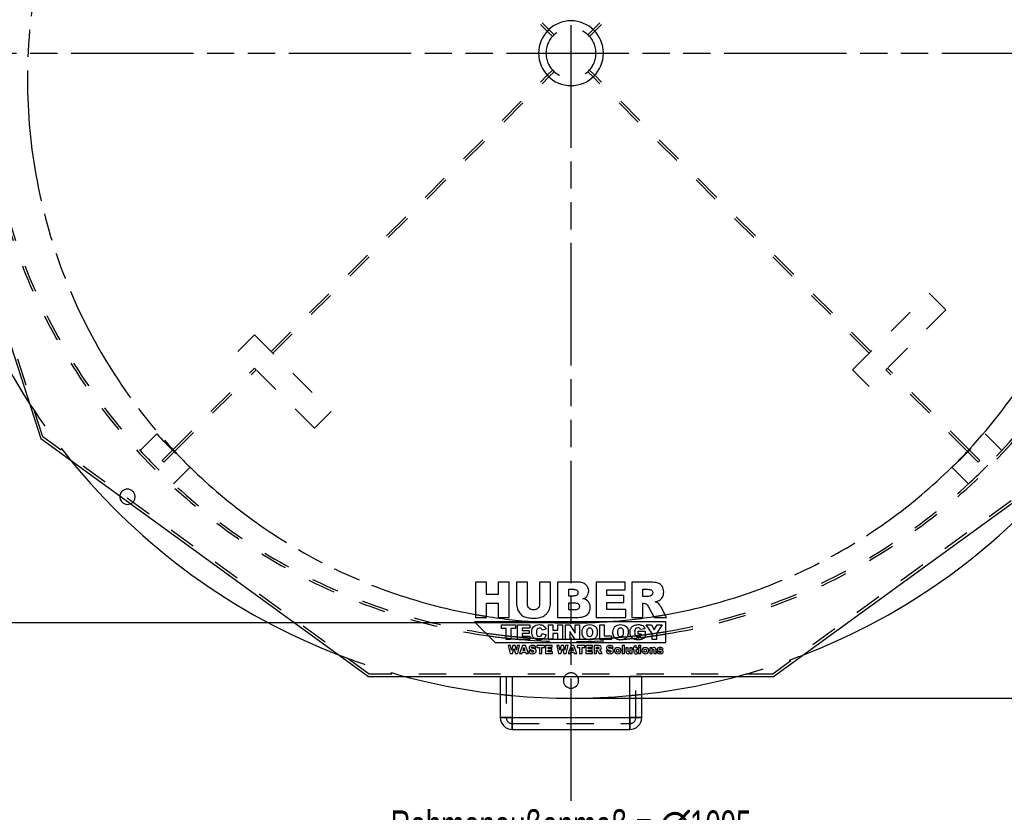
# Model space of a CAD drawing. Header units: millimetres. Extents: x 0 to 4200, y 0 to 2970.
# Tile 3 of 20: x 707 to 1542, y 351 to 1024. Entities that reach past the tile are written whole.
import ezdxf

# ---------------------------------------------------------------- set-up
doc = ezdxf.new("R2010")
doc.units = ezdxf.units.MM
doc.header["$LTSCALE"] = 231
doc.linetypes.add('HIDDEN', pattern=[0.2, 0.1, -0.1])
doc.linetypes.add('PHANTOM', pattern=[0.8, 0.45, -0.05, 0.1, -0.05, 0.1, -0.05])
doc.layers.get('0').update_dxf_attribs({"linetype": 'CONTINUOUS'})
for name, color, linetype in [('005_AXIS', 7, 'CONTINUOUS'), ('007_CURVES', 7, 'CONTINUOUS'), ('050_DIMENSIONING', 7, 'CONTINUOUS'), ('DEFAULT_2', 8, 'HIDDEN'), ('HATCHING_BL1', 7, 'CONTINUOUS'), ('HATCHING_BL2', 7, 'CONTINUOUS')]:
    doc.layers.add(name, color=color, linetype=linetype)
doc.styles.get("Standard").update_dxf_attribs({"font": 'txt', "width": 0.7})
doc.dimstyles.new('DIMSTYLE_2', dxfattribs={"dimtxt": 25, "dimasz": 35, "dimexe": 2, "dimexo": 1, "dimtad": 1, "dimdec": 0, "dimtxsty": 'Standard', "dimblk": '_FILLED', "dimblk1": '_FILLED', "dimblk2": '_FILLED', "dimcen": 0.09, "dimazin": 2, "dimtp": 1.2, "dimtm": 1.2, "dimtfac": 1, "dimtdec": 0, "dimtofl": 0, "dimtmove": 0, "dimatfit": 3, "dimldrblk": '_FILLED', "dimfxl": 1, "dimtolj": 1, "dimarcsym": 0})
doc.dimstyles.new('DIMSTYLE_3', dxfattribs={"dimtxt": 25, "dimasz": 35, "dimexe": 2, "dimexo": 1, "dimtad": 1, "dimtxsty": 'Standard', "dimblk": '_FILLED', "dimblk1": '_FILLED', "dimblk2": '_FILLED', "dimcen": 0.09, "dimazin": 2, "dimtp": 1.2, "dimtm": 1.2, "dimtfac": 1, "dimtofl": 0, "dimtmove": 0, "dimatfit": 3, "dimldrblk": '_FILLED', "dimfxl": 1, "dimtolj": 1, "dimarcsym": 0})
doc.dimstyles.new('DIMSTYLE_4', dxfattribs={"dimtxt": 25, "dimasz": 35, "dimexe": 2, "dimexo": 1, "dimtad": 1, "dimtxsty": 'Standard', "dimblk": '_FILLED', "dimblk1": '_FILLED', "dimblk2": '_FILLED', "dimcen": 0.09, "dimazin": 2, "dimtp": 0.8, "dimtm": 0.8, "dimtfac": 1, "dimtofl": 0, "dimtmove": 0, "dimatfit": 3, "dimldrblk": '_FILLED', "dimfxl": 1, "dimtolj": 1, "dimarcsym": 0})

# ---------------------------------------------------------------- blocks, each defined once
blk = doc.blocks.new('_FILLED')
at = {"color": 0, "linetype": 'ByBlock'}
blk.add_solid([(0, 0), (-1, 0.143), (-1, -0.143)], dxfattribs=at)
blk = doc.blocks.new('*D5')
at = {"layer": '050_DIMENSIONING', "color": 2, "linetype": 'Continuous', "transparency": 16777216}
for p, q in [((1359.61, 1619.04), (1850.83, 1619.04)), ((1830.83, 1619.04), (1830.83, 1033.4)), ((1830.83, 447.76), (1830.83, 1033.4)), ((1184.61, 447.76), (1850.83, 447.76))]:
    blk.add_line(p, q, dxfattribs=at)
at = {"layer": '050_DIMENSIONING', "color": 2, "linetype": 'Continuous', "transparency": 16777216, "xscale": 35, "yscale": 35, "zscale": 35}
for p, rotation in [((1830.83, 1619.04), 90), ((1830.83, 447.76), 270)]:
    blk.add_blockref('_FILLED', p, dxfattribs=dict(at, rotation=rotation))
at = {"layer": '050_DIMENSIONING', "color": 2, "linetype": 'Continuous', "transparency": 16777216, "insert": (1799.58, 1033.4), "char_height": 25, "width": 602.6786, "attachment_point": 2, "rotation": 90, "line_spacing_factor": 0.9}
blk.add_mtext('Rahmenaußenmaß = 1171\\Pframe outside dimension', dxfattribs=at)
blk = doc.blocks.new('*D6')
at = {"layer": '050_DIMENSIONING', "color": 2, "linetype": 'Continuous', "transparency": 16777216}
for p, q in [((627.11, 985.26), (627.11, 301.26)), ((1722.11, 985.26), (1722.11, 301.26)), ((627.11, 321.26), (1174.61, 321.26)), ((1722.11, 321.26), (1174.61, 321.26))]:
    blk.add_line(p, q, dxfattribs=at)
at = {"layer": '050_DIMENSIONING', "color": 2, "linetype": 'Continuous', "transparency": 16777216, "xscale": 35, "yscale": 35, "zscale": 35, "rotation": 180}
blk.add_blockref('_FILLED', (627.11, 321.26), dxfattribs=at)
at = {"layer": '050_DIMENSIONING', "color": 2, "linetype": 'Continuous', "transparency": 16777216, "xscale": 35, "yscale": 35, "zscale": 35}
blk.add_blockref('_FILLED', (1722.11, 321.26), dxfattribs=at)
at = {"layer": '050_DIMENSIONING', "color": 2, "linetype": 'Continuous', "transparency": 16777216, "insert": (1174.61, 352.51), "char_height": 25, "width": 635.5357, "attachment_point": 2, "line_spacing_factor": 0.9}
blk.add_mtext('Rahmenaußenmaß = \\fgdt;{\\W1.0;{\\fgdt;n}}\\ftxt;1095\\Pframe outside dimension', dxfattribs=at)
blk = doc.blocks.new('*D7')
at = {"layer": '050_DIMENSIONING', "color": 2, "linetype": 'Continuous', "transparency": 16777216}
for p, q in [((1164.61, 1434.55), (498.39, 1434.55)), ((518.39, 1434.55), (518.39, 973.1)), ((518.39, 511.65), (518.39, 973.1)), ((1164.61, 511.65), (498.39, 511.65))]:
    blk.add_line(p, q, dxfattribs=at)
at = {"layer": '050_DIMENSIONING', "color": 2, "linetype": 'Continuous', "transparency": 16777216, "xscale": 35, "yscale": 35, "zscale": 35}
for p, rotation in [((518.39, 1434.55), 90), ((518.39, 511.65), 270)]:
    blk.add_blockref('_FILLED', p, dxfattribs=dict(at, rotation=rotation))
at = {"layer": '050_DIMENSIONING', "color": 2, "linetype": 'Continuous', "transparency": 16777216, "insert": (487.14, 973.1), "char_height": 25, "width": 701.7857, "attachment_point": 2, "rotation": 90, "line_spacing_factor": 0.9}
blk.add_mtext('lichter Durchgang = ca. 910\\Pclear opening', dxfattribs=at)
blk = doc.blocks.new('HATCHING_BL1', base_point=(1174.61, 924.57))
at = {"layer": 'HATCHING_BL1', "color": 7, "linetype": 'PHANTOM'}
blk.add_line((565.37, 995.26), (1783.47, 995.26), dxfattribs=at)
blk.add_line((565.37, 995.26), (1783.47, 995.26), dxfattribs=at)
blk = doc.blocks.new('HATCHING_BL2', base_point=(1093.05, 985.15))
at = {"layer": 'HATCHING_BL2', "color": 7, "linetype": 'PHANTOM'}
blk.add_line((1174.61, 360.61), (1174.61, 1669.04), dxfattribs=at)
blk.add_line((1174.61, 360.61), (1174.61, 1669.04), dxfattribs=at)

msp = doc.modelspace()

# ---------------------------------------------------------------- linework, layer by layer
at = {"color": 7, "linetype": 'Continuous'}
for p, q in [((618.387, 995.259), (724.616, 668.319)), ((724.616, 668.319), (1002.728, 466.259)), ((1346.493, 466.259), (1624.605, 668.319)), ((1102.741, 546.259), (1093.471, 546.259)), ((1093.471, 546.259), (1093.471, 516.259)), ((1102.741, 535.761), (1102.741, 546.259)), ((1122.182, 546.259), (1112.871, 546.259)), ((1112.871, 546.259), (1112.871, 535.761)), ((1122.182, 516.259), (1122.182, 546.259)), ((1137.612, 546.259), (1128.362, 546.259)), ((1128.362, 546.259), (1128.362, 528.373)), ((1137.612, 527.944), (1137.612, 546.259)), ((1157.114, 546.259), (1147.864, 546.259)), ((1147.864, 546.259), (1147.864, 527.944)), ((1157.114, 528.373), (1157.114, 546.259)), ((1180.627, 546.259), (1163.273, 546.259)), ((1163.273, 546.259), (1163.273, 516.259)), ((1220.675, 546.259), (1195.831, 546.259)), ((1195.831, 546.259), (1195.831, 516.259)), ((1220.675, 539.854), (1220.675, 546.259)), ((1241.691, 546.259), (1226.241, 546.259)), ((1226.241, 546.259), (1226.241, 516.259)), ((1112.871, 535.761), (1102.741, 535.761)), ((1172.625, 540.181), (1176.718, 540.181)), ((1172.625, 534.492), (1172.625, 540.181)), ((1205.122, 535.085), (1205.122, 539.854)), ((1205.122, 539.854), (1220.675, 539.854)), ((1219.549, 535.085), (1205.122, 535.085)), ((1219.549, 528.967), (1219.549, 535.085)), ((1235.552, 540.201), (1239.624, 540.201)), ((1235.552, 534.103), (1235.552, 540.201)), ((1102.741, 516.259), (1102.741, 528.394)), ((1102.741, 528.394), (1112.871, 528.394)), ((1112.871, 528.394), (1112.871, 516.259)), ((1176.657, 534.492), (1172.625, 534.492)), ((1172.625, 528.783), (1177.332, 528.783)), ((1172.625, 522.705), (1172.625, 528.783)), ((1205.122, 523.053), (1205.122, 528.967)), ((1205.122, 528.967), (1219.549, 528.967)), ((1239.46, 534.103), (1235.552, 534.103)), ((1235.552, 516.259), (1235.552, 528.435)), ((1235.552, 528.435), (1236.37, 528.435)), ((1177.353, 522.705), (1172.625, 522.705)), ((1221.125, 523.053), (1205.122, 523.053)), ((1221.125, 516.259), (1221.125, 523.053)), ((1240.32, 525.427), (1245.272, 516.259)), ((1255.75, 516.259), (1251.248, 524.935)), ((1255.24, 512.509), (1092.74, 512.509)), ((1092.74, 512.509), (1110.24, 495.009)), ((1093.471, 516.259), (1102.741, 516.259)), ((1112.871, 516.259), (1122.182, 516.259)), ((1115.71, 506.922), (1115.71, 510.009)), ((1115.71, 510.009), (1127.452, 510.009)), ((1127.452, 510.009), (1127.452, 506.922)), ((1129.191, 497.509), (1129.191, 510.009)), ((1129.191, 510.009), (1139.542, 510.009)), ((1139.542, 510.009), (1139.542, 507.34)), ((1155.41, 497.509), (1155.41, 510.009)), ((1155.41, 510.009), (1159.273, 510.009)), ((1159.273, 510.009), (1159.273, 505.635)), ((1163.273, 516.259), (1179.276, 516.259)), ((1163.493, 505.635), (1163.493, 510.009)), ((1163.493, 510.009), (1167.373, 510.009)), ((1167.373, 510.009), (1167.373, 497.509)), ((1169.965, 497.509), (1169.965, 510.009)), ((1169.965, 510.009), (1173.572, 510.009)), ((1173.572, 510.009), (1178.279, 503.085)), ((1178.279, 503.085), (1178.279, 510.009)), ((1178.279, 510.009), (1181.919, 510.009)), ((1181.919, 510.009), (1181.919, 497.509)), ((1195.831, 516.259), (1221.125, 516.259)), ((1199.032, 497.509), (1199.032, 510.009)), ((1199.032, 510.009), (1202.895, 510.009)), ((1202.895, 510.009), (1202.895, 500.587)), ((1226.241, 516.259), (1235.552, 516.259)), ((1243.379, 502.744), (1238.511, 510.009)), ((1238.511, 510.009), (1242.799, 510.009)), ((1242.799, 510.009), (1245.315, 505.788)), ((1245.272, 516.259), (1255.75, 516.259)), ((1245.315, 505.788), (1247.839, 510.009)), ((1252.11, 510.009), (1247.25, 502.744)), ((1247.839, 510.009), (1252.11, 510.009)), ((1255.24, 495.009), (1255.24, 512.509)), ((1119.65, 506.922), (1115.71, 506.922)), ((1119.65, 497.509), (1119.65, 506.922)), ((1127.452, 506.922), (1123.512, 506.922)), ((1123.512, 506.922), (1123.512, 497.509)), ((1139.542, 507.34), (1133.062, 507.34)), ((1133.062, 507.34), (1133.062, 505.353)), ((1133.062, 505.353), (1139.073, 505.353)), ((1139.073, 502.804), (1133.062, 502.804)), ((1133.062, 502.804), (1133.062, 500.34)), ((1139.073, 505.353), (1139.073, 502.804)), ((1153.398, 506.334), (1149.987, 505.575)), ((1150.132, 502.625), (1153.517, 501.601)), ((1159.273, 505.635), (1163.493, 505.635)), ((1163.493, 502.565), (1159.273, 502.565)), ((1159.273, 502.565), (1159.273, 497.509)), ((1163.493, 497.509), (1163.493, 502.565)), ((1178.279, 497.509), (1173.597, 504.364)), ((1173.597, 504.364), (1173.597, 497.509)), ((1231.51, 504.637), (1237.479, 504.637)), ((1231.51, 502.036), (1231.51, 504.637)), ((1234.094, 502.036), (1231.51, 502.036)), ((1237.308, 506.683), (1233.582, 506.018)), ((1234.094, 500.86), (1234.094, 502.036)), ((1237.479, 504.637), (1237.479, 499.308)), ((1243.379, 497.509), (1243.379, 502.744)), ((1247.25, 502.744), (1247.25, 497.509)), ((1110.24, 495.009), (1255.24, 495.009)), ((1123.512, 497.509), (1119.65, 497.509)), ((1139.73, 497.509), (1129.191, 497.509)), ((1133.062, 500.34), (1139.73, 500.34)), ((1139.73, 500.34), (1139.73, 497.509)), ((1159.273, 497.509), (1155.41, 497.509)), ((1167.373, 497.509), (1163.493, 497.509)), ((1173.597, 497.509), (1169.965, 497.509)), ((1181.919, 497.509), (1178.279, 497.509)), ((1208.923, 497.509), (1199.032, 497.509)), ((1202.895, 500.587), (1208.923, 500.587)), ((1208.923, 500.587), (1208.923, 497.509)), ((1247.25, 497.509), (1243.379, 497.509)), ((1123.348, 492.509), (1121.33, 492.509)), ((1121.33, 492.509), (1122.86, 485.629)), ((1122.86, 485.629), (1124.944, 485.629)), ((1124.076, 488.656), (1123.348, 492.509)), ((1125.136, 492.509), (1124.076, 488.656)), ((1124.944, 485.629), (1126.145, 489.96)), ((1127.15, 492.509), (1125.136, 492.509)), ((1126.145, 489.96), (1127.352, 485.629)), ((1128.215, 488.66), (1127.15, 492.509)), ((1127.352, 485.629), (1129.435, 485.629)), ((1128.943, 492.509), (1128.215, 488.66)), ((1130.956, 492.509), (1128.943, 492.509)), ((1129.435, 485.629), (1130.956, 492.509)), ((1133.546, 492.509), (1130.961, 485.629)), ((1130.961, 485.629), (1133.129, 485.629)), ((1133.129, 485.629), (1133.462, 486.764)), ((1133.462, 486.764), (1135.879, 486.764)), ((1135.865, 492.509), (1133.546, 492.509)), ((1133.927, 488.252), (1134.677, 490.725)), ((1135.438, 488.252), (1133.927, 488.252)), ((1134.677, 490.725), (1135.438, 488.252)), ((1138.451, 485.629), (1135.865, 492.509)), ((1135.879, 486.764), (1136.221, 485.629)), ((1136.221, 485.629), (1138.451, 485.629)), ((1140.778, 488.032), (1138.756, 487.905)), ((1142.768, 490.458), (1144.772, 490.575)), ((1152.046, 492.509), (1145.584, 492.509)), ((1145.584, 492.509), (1145.584, 490.81)), ((1145.584, 490.81), (1147.752, 490.81)), ((1147.752, 490.81), (1147.752, 485.629)), ((1147.752, 485.629), (1149.878, 485.629)), ((1149.878, 485.629), (1149.878, 490.81)), ((1149.878, 490.81), (1152.046, 490.81)), ((1152.046, 490.81), (1152.046, 492.509)), ((1158.701, 492.509), (1153.004, 492.509)), ((1153.004, 492.509), (1153.004, 485.629)), ((1153.004, 485.629), (1158.804, 485.629)), ((1155.134, 489.946), (1155.134, 491.04)), ((1155.134, 491.04), (1158.701, 491.04)), ((1158.443, 489.946), (1155.134, 489.946)), ((1155.134, 487.187), (1155.134, 488.543)), ((1155.134, 488.543), (1158.443, 488.543)), ((1158.804, 487.187), (1155.134, 487.187)), ((1158.443, 488.543), (1158.443, 489.946)), ((1158.701, 491.04), (1158.701, 492.509)), ((1158.804, 485.629), (1158.804, 487.187)), ((1164.464, 492.509), (1162.446, 492.509)), ((1162.446, 492.509), (1163.976, 485.629)), ((1163.976, 485.629), (1166.06, 485.629)), ((1165.192, 488.656), (1164.464, 492.509)), ((1166.252, 492.509), (1165.192, 488.656)), ((1166.06, 485.629), (1167.261, 489.96)), ((1168.266, 492.509), (1166.252, 492.509)), ((1167.261, 489.96), (1168.467, 485.629)), ((1169.331, 488.66), (1168.266, 492.509)), ((1168.467, 485.629), (1170.551, 485.629)), ((1170.058, 492.509), (1169.331, 488.66)), ((1172.072, 492.509), (1170.058, 492.509)), ((1170.551, 485.629), (1172.072, 492.509)), ((1174.662, 492.509), (1172.076, 485.629)), ((1172.076, 485.629), (1174.244, 485.629)), ((1174.244, 485.629), (1174.578, 486.764)), ((1174.578, 486.764), (1176.995, 486.764)), ((1176.981, 492.509), (1174.662, 492.509)), ((1175.042, 488.252), (1175.793, 490.725)), ((1176.553, 488.252), (1175.042, 488.252)), ((1175.793, 490.725), (1176.553, 488.252)), ((1179.566, 485.629), (1176.981, 492.509)), ((1176.995, 486.764), (1177.337, 485.629)), ((1177.337, 485.629), (1179.566, 485.629)), ((1186.221, 492.509), (1179.759, 492.509)), ((1179.759, 492.509), (1179.759, 490.81)), ((1179.759, 490.81), (1181.927, 490.81)), ((1181.927, 490.81), (1181.927, 485.629)), ((1181.927, 485.629), (1184.053, 485.629)), ((1184.053, 485.629), (1184.053, 490.81)), ((1184.053, 490.81), (1186.221, 490.81)), ((1186.221, 490.81), (1186.221, 492.509)), ((1192.876, 492.509), (1187.178, 492.509)), ((1187.178, 492.509), (1187.178, 485.629)), ((1187.178, 485.629), (1192.979, 485.629)), ((1189.309, 489.946), (1189.309, 491.04)), ((1189.309, 491.04), (1192.876, 491.04)), ((1192.618, 489.946), (1189.309, 489.946)), ((1189.309, 487.187), (1189.309, 488.543)), ((1189.309, 488.543), (1192.618, 488.543)), ((1192.979, 487.187), (1189.309, 487.187)), ((1192.618, 488.543), (1192.618, 489.946)), ((1192.876, 491.04), (1192.876, 492.509)), ((1192.979, 485.629), (1192.979, 487.187)), ((1197.696, 492.509), (1194.152, 492.509)), ((1194.152, 492.509), (1194.152, 485.629)), ((1194.152, 485.629), (1196.288, 485.629)), ((1196.288, 491.12), (1197.222, 491.12)), ((1196.288, 489.721), (1196.288, 491.12)), ((1197.184, 489.721), (1196.288, 489.721)), ((1196.288, 485.629), (1196.288, 488.421)), ((1196.288, 488.421), (1196.475, 488.421)), ((1197.381, 487.731), (1198.517, 485.629)), ((1198.517, 485.629), (1200.92, 485.629)), ((1200.92, 485.629), (1199.887, 487.619)), ((1206.458, 488.032), (1204.435, 487.905)), ((1208.447, 490.458), (1210.451, 490.575)), ((1220.011, 492.509), (1218.096, 492.509)), ((1218.096, 492.509), (1218.096, 485.629)), ((1218.096, 485.629), (1220.011, 485.629)), ((1220.011, 485.629), (1220.011, 492.509)), ((1223.132, 490.613), (1221.212, 490.613)), ((1221.212, 490.613), (1221.212, 487.44)), ((1223.132, 487.872), (1223.132, 490.613)), ((1226.483, 490.613), (1224.573, 490.613)), ((1224.573, 490.613), (1224.573, 488.215)), ((1224.699, 486.436), (1224.699, 485.629)), ((1224.699, 485.629), (1226.483, 485.629)), ((1226.483, 485.629), (1226.483, 490.613)), ((1228.031, 490.613), (1227.327, 490.613)), ((1227.327, 490.613), (1227.327, 489.214)), ((1227.327, 489.214), (1228.031, 489.214)), ((1229.946, 492.509), (1228.031, 491.528)), ((1228.031, 491.528), (1228.031, 490.613)), ((1228.031, 489.214), (1228.031, 487.459)), ((1229.946, 490.613), (1229.946, 492.509)), ((1230.997, 490.613), (1229.946, 490.613)), ((1229.946, 487.445), (1229.946, 489.214)), ((1229.946, 489.214), (1230.997, 489.214)), ((1231.068, 485.671), (1230.927, 486.985)), ((1230.997, 489.214), (1230.997, 490.613)), ((1233.888, 492.509), (1231.978, 492.509)), ((1231.978, 492.509), (1231.978, 491.209)), ((1231.978, 491.209), (1233.888, 491.209)), ((1233.888, 490.613), (1231.978, 490.613)), ((1231.978, 490.613), (1231.978, 485.629)), ((1231.978, 485.629), (1233.888, 485.629)), ((1233.888, 491.209), (1233.888, 492.509)), ((1233.888, 485.629), (1233.888, 490.613)), ((1243.298, 490.613), (1241.519, 490.613)), ((1241.519, 490.613), (1241.519, 485.629)), ((1241.519, 485.629), (1243.429, 485.629)), ((1243.298, 489.801), (1243.298, 490.613)), ((1243.429, 485.629), (1243.429, 488.022)), ((1244.87, 488.369), (1244.87, 485.629)), ((1244.87, 485.629), (1246.79, 485.629)), ((1246.79, 485.629), (1246.79, 488.797)), ((1249.488, 487.191), (1247.592, 487.013)), ((1250.91, 489.214), (1252.722, 489.393)), ((1002.728, 466.259), (1346.493, 466.259)), ((1114.61, 466.259), (1114.61, 431.259)), ((1124.61, 466.259), (1124.61, 431.259)), ((1224.61, 431.259), (1224.61, 466.259)), ((1234.61, 431.259), (1234.61, 466.259)), ((1124.61, 431.259), (1224.61, 431.259)), ((1124.61, 421.259), (1224.61, 421.259))]:
    msp.add_line(p, q, dxfattribs=at)
at = {"color": 9, "linetype": 'Continuous'}
for p, q in [((1124.61, 431.259), (1114.61, 431.259)), ((1124.61, 431.259), (1124.61, 421.259)), ((1224.61, 431.259), (1234.61, 431.259)), ((1224.61, 431.259), (1224.61, 421.259))]:
    msp.add_line(p, q, dxfattribs=at)
at = {"color": 7, "linetype": 'Continuous'}
for centre, radius, start, end in [((1174.61, 995.259), 27.5, 0, 180), ((1174.61, 995.259), 27.5, 180, 360), ((1124.61, 431.259), 10, 180, 270), ((1224.61, 431.259), 10, 270, 360)]:
    msp.add_arc(centre, radius, start, end, dxfattribs=at)
for points in [[(1187.278, 544.11), (1185.722, 545.542), (1183.512, 546.259), (1180.627, 546.259)], [(1189.61, 538.789), (1189.61, 540.897), (1188.833, 542.678), (1187.278, 544.11)], [(1248.26, 545.522), (1246.745, 546.013), (1244.556, 546.259), (1241.691, 546.259)], [(1251.916, 542.775), (1250.982, 544.11), (1249.774, 545.031), (1248.26, 545.522)], [(1179.665, 535.229), (1179.092, 534.738), (1178.089, 534.492), (1176.657, 534.492)], [(1176.718, 540.181), (1178.11, 540.181), (1179.092, 539.935), (1179.665, 539.444)], [(1179.665, 539.444), (1180.238, 538.953), (1180.524, 538.257), (1180.524, 537.398)], [(1180.524, 537.398), (1180.524, 536.457), (1180.238, 535.72), (1179.665, 535.229)], [(1187.957, 534.222), (1189.058, 535.495), (1189.61, 537.009), (1189.61, 538.789)], [(1239.624, 540.201), (1241.302, 540.201), (1242.469, 539.935), (1243.077, 539.418)], [(1243.415, 535.45), (1243.021, 534.942), (1242.53, 534.635), (1241.919, 534.499)], [(1243.077, 539.418), (1243.696, 538.892), (1244.003, 538.155), (1244.003, 537.193)], [(1244.003, 537.193), (1244.003, 536.538), (1243.799, 535.945), (1243.415, 535.45)], [(1253.314, 537.93), (1253.314, 539.833), (1252.844, 541.45), (1251.916, 542.775)], [(1252.237, 533.608), (1252.946, 534.819), (1253.314, 536.252), (1253.314, 537.93)], [(1128.362, 528.373), (1128.362, 526.9), (1128.649, 525.222), (1129.218, 523.297)], [(1138.962, 524.117), (1138.062, 525.038), (1137.612, 526.306), (1137.612, 527.944)], [(1147.864, 527.944), (1147.864, 526.286), (1147.394, 524.997), (1146.493, 524.096)], [(1156.275, 523.36), (1156.827, 524.935), (1157.114, 526.593), (1157.114, 528.373)], [(1177.332, 528.783), (1178.949, 528.783), (1180.074, 528.496), (1180.729, 527.964)], [(1180.729, 527.964), (1181.384, 527.432), (1181.711, 526.716), (1181.711, 525.836)], [(1184.72, 532.221), (1186.132, 532.712), (1187.216, 533.366), (1187.957, 534.222)], [(1189.467, 529.54), (1188.444, 530.809), (1186.868, 531.688), (1184.72, 532.221)], [(1191.002, 524.792), (1191.002, 526.695), (1190.49, 528.271), (1189.467, 529.54)], [(1236.37, 528.435), (1237.209, 528.435), (1237.967, 528.189), (1238.63, 527.723)], [(1238.63, 527.723), (1239.133, 527.371), (1239.68, 526.611), (1240.32, 525.427)], [(1241.919, 534.499), (1240.688, 534.226), (1239.87, 534.103), (1239.46, 534.103)], [(1246.05, 529.499), (1247.441, 529.806), (1248.526, 530.195), (1249.312, 530.671)], [(1248.469, 528.379), (1247.973, 528.742), (1247.155, 529.11), (1246.05, 529.499)], [(1249.957, 526.797), (1249.303, 527.616), (1248.812, 528.128), (1248.469, 528.379)], [(1249.312, 530.671), (1250.552, 531.422), (1251.534, 532.405), (1252.237, 533.608)], [(1251.248, 524.935), (1251.022, 525.386), (1250.593, 526), (1249.957, 526.797)], [(1129.218, 523.297), (1129.57, 522.111), (1130.224, 520.965), (1131.191, 519.844)], [(1131.191, 519.844), (1132.148, 518.735), (1133.212, 517.875), (1134.376, 517.257)], [(1142.748, 522.746), (1141.132, 522.746), (1139.863, 523.196), (1138.962, 524.117)], [(1146.493, 524.096), (1145.593, 523.196), (1144.344, 522.746), (1142.748, 522.746)], [(1149.965, 516.748), (1151.261, 517.221), (1152.489, 518.039), (1153.676, 519.226)], [(1153.676, 519.226), (1154.863, 520.413), (1155.722, 521.784), (1156.275, 523.36)], [(1180.729, 523.544), (1180.074, 522.971), (1178.949, 522.705), (1177.353, 522.705)], [(1181.711, 525.836), (1181.711, 524.874), (1181.384, 524.117), (1180.729, 523.544)], [(1186.951, 517.648), (1188.198, 518.366), (1189.181, 519.349), (1189.914, 520.599)], [(1189.914, 520.599), (1190.634, 521.825), (1191.002, 523.237), (1191.002, 524.792)], [(1134.376, 517.257), (1135.524, 516.648), (1136.977, 516.259), (1138.696, 516.054)], [(1138.696, 516.054), (1140.415, 515.849), (1142.012, 515.747), (1143.485, 515.747)], [(1143.004, 508.551), (1144.104, 509.659), (1145.664, 510.222), (1147.677, 510.222)], [(1143.485, 515.747), (1146.002, 515.747), (1148.171, 516.095), (1149.965, 516.748)], [(1147.677, 510.222), (1149.246, 510.222), (1150.482, 509.898), (1151.384, 509.264)], [(1179.276, 516.259), (1179.952, 516.259), (1181.343, 516.381), (1183.431, 516.663)], [(1183.431, 516.663), (1184.986, 516.873), (1186.173, 517.2), (1186.951, 517.648)], [(1185.705, 508.517), (1186.839, 509.651), (1188.425, 510.222), (1190.455, 510.222)], [(1190.455, 510.222), (1192.535, 510.222), (1194.138, 509.659), (1195.264, 508.542)], [(1211.899, 508.517), (1213.033, 509.651), (1214.619, 510.222), (1216.648, 510.222)], [(1216.648, 510.222), (1218.729, 510.222), (1220.332, 509.659), (1221.457, 508.542)], [(1228.067, 509.613), (1228.91, 510.017), (1230.052, 510.222), (1231.485, 510.222)], [(1231.485, 510.222), (1232.866, 510.222), (1233.898, 510.094), (1234.578, 509.843)], [(1141.358, 503.784), (1141.358, 505.856), (1141.904, 507.442), (1143.004, 508.551)], [(1142.295, 499.964), (1141.665, 500.962), (1141.358, 502.232), (1141.358, 503.784)], [(1145.754, 506.277), (1145.4, 505.745), (1145.229, 504.927), (1145.229, 503.81)], [(1145.229, 503.81), (1145.229, 502.429), (1145.434, 501.474), (1145.858, 500.96)], [(1147.77, 507.331), (1146.892, 507.331), (1146.219, 506.973), (1145.754, 506.277)], [(1148.817, 507.088), (1148.504, 507.246), (1148.154, 507.331), (1147.77, 507.331)], [(1149.609, 506.408), (1149.39, 506.7), (1149.126, 506.931), (1148.817, 507.088)], [(1149.307, 500.815), (1149.68, 501.226), (1149.962, 501.832), (1150.132, 502.625)], [(1149.987, 505.575), (1149.868, 505.95), (1149.74, 506.231), (1149.609, 506.408)], [(1151.384, 509.264), (1152.29, 508.627), (1152.955, 507.647), (1153.398, 506.334)], [(1153.517, 501.601), (1153.287, 500.647), (1152.929, 499.854), (1152.442, 499.223)], [(1184, 503.75), (1184, 505.788), (1184.563, 507.374), (1185.705, 508.517)], [(1184.858, 500.099), (1184.281, 501.073), (1184, 502.284), (1184, 503.75)], [(1188.57, 506.47), (1188.093, 505.916), (1187.862, 505.004), (1187.862, 503.733)], [(1187.862, 503.733), (1187.862, 502.471), (1188.093, 501.559), (1188.56, 501.011)], [(1190.446, 507.297), (1189.662, 507.297), (1189.039, 507.016), (1188.57, 506.47)], [(1192.373, 506.479), (1191.896, 507.024), (1191.256, 507.297), (1190.446, 507.297)], [(1193.089, 503.904), (1193.089, 505.08), (1192.851, 505.933), (1192.373, 506.479)], [(1192.407, 500.996), (1192.859, 501.533), (1193.089, 502.505), (1193.089, 503.904)], [(1195.264, 508.542), (1196.389, 507.425), (1196.952, 505.865), (1196.952, 503.853)], [(1196.952, 503.853), (1196.952, 502.386), (1196.705, 501.192), (1196.21, 500.254)], [(1210.194, 503.75), (1210.194, 505.788), (1210.756, 507.374), (1211.899, 508.517)], [(1211.052, 500.099), (1210.475, 501.073), (1210.194, 502.284), (1210.194, 503.75)], [(1214.764, 506.47), (1214.286, 505.916), (1214.056, 505.004), (1214.056, 503.733)], [(1214.056, 503.733), (1214.056, 502.471), (1214.286, 501.559), (1214.753, 501.011)], [(1216.64, 507.297), (1215.855, 507.297), (1215.233, 507.016), (1214.764, 506.47)], [(1218.567, 506.479), (1218.089, 507.024), (1217.45, 507.297), (1216.64, 507.297)], [(1219.283, 503.904), (1219.283, 505.08), (1219.044, 505.933), (1218.567, 506.479)], [(1218.601, 500.996), (1219.053, 501.533), (1219.283, 502.505), (1219.283, 503.904)], [(1221.457, 508.542), (1222.583, 507.425), (1223.146, 505.865), (1223.146, 503.853)], [(1223.146, 503.853), (1223.146, 502.386), (1222.898, 501.192), (1222.404, 500.254)], [(1224.749, 503.759), (1224.749, 505.123), (1225.03, 506.308), (1225.593, 507.314)], [(1225.514, 500.313), (1225.004, 501.312), (1224.749, 502.463), (1224.749, 503.759)], [(1225.593, 507.314), (1226.155, 508.32), (1226.974, 509.088), (1228.067, 509.613)], [(1229.37, 506.59), (1228.867, 506.001), (1228.62, 505.072), (1228.62, 503.801)], [(1228.62, 503.801), (1228.62, 502.446), (1228.867, 501.482), (1229.379, 500.902)], [(1231.399, 507.476), (1230.547, 507.476), (1229.873, 507.178), (1229.37, 506.59)], [(1232.796, 507.098), (1232.431, 507.348), (1231.962, 507.476), (1231.399, 507.476)], [(1233.582, 506.018), (1233.429, 506.487), (1233.164, 506.845), (1232.796, 507.098)], [(1234.578, 509.843), (1235.262, 509.591), (1235.833, 509.207), (1236.285, 508.679)], [(1236.285, 508.679), (1236.737, 508.15), (1237.078, 507.485), (1237.308, 506.683)], [(1144.523, 497.887), (1143.661, 498.276), (1142.919, 498.975), (1142.295, 499.964)], [(1147.856, 497.296), (1146.491, 497.296), (1145.383, 497.5), (1144.523, 497.887)], [(1145.858, 500.96), (1146.278, 500.45), (1146.867, 500.195), (1147.634, 500.195)], [(1147.634, 500.195), (1148.367, 500.195), (1148.93, 500.399), (1149.307, 500.815)], [(1150.618, 497.782), (1149.894, 497.458), (1148.973, 497.296), (1147.856, 497.296)], [(1152.442, 499.223), (1151.948, 498.583), (1151.343, 498.106), (1150.618, 497.782)], [(1187.102, 497.966), (1186.183, 498.413), (1185.432, 499.129), (1184.858, 500.099)], [(1190.608, 497.296), (1189.193, 497.296), (1188.024, 497.517), (1187.102, 497.966)], [(1188.56, 501.011), (1189.031, 500.459), (1189.67, 500.186), (1190.48, 500.186)], [(1190.48, 500.186), (1191.307, 500.186), (1191.947, 500.45), (1192.407, 500.996)], [(1194.078, 498.071), (1193.149, 497.551), (1191.989, 497.296), (1190.608, 497.296)], [(1196.21, 500.254), (1195.715, 499.316), (1195.008, 498.592), (1194.078, 498.071)], [(1213.296, 497.966), (1212.376, 498.413), (1211.626, 499.129), (1211.052, 500.099)], [(1216.802, 497.296), (1215.386, 497.296), (1214.218, 497.517), (1213.296, 497.966)], [(1214.753, 501.011), (1215.224, 500.459), (1215.864, 500.186), (1216.674, 500.186)], [(1216.674, 500.186), (1217.501, 500.186), (1218.14, 500.45), (1218.601, 500.996)], [(1220.272, 498.071), (1219.343, 497.551), (1218.183, 497.296), (1216.802, 497.296)], [(1222.404, 500.254), (1221.909, 499.316), (1221.202, 498.592), (1220.272, 498.071)], [(1227.688, 498.051), (1226.752, 498.557), (1226.028, 499.308), (1225.514, 500.313)], [(1231.323, 497.296), (1229.839, 497.296), (1228.628, 497.543), (1227.688, 498.051)], [(1229.379, 500.902), (1229.89, 500.322), (1230.598, 500.033), (1231.51, 500.033)], [(1234.442, 497.717), (1233.565, 497.441), (1232.525, 497.296), (1231.323, 497.296)], [(1231.51, 500.033), (1231.936, 500.033), (1232.354, 500.092), (1232.748, 500.216)], [(1232.748, 500.216), (1233.139, 500.34), (1233.582, 500.553), (1234.094, 500.86)], [(1237.479, 499.308), (1236.336, 498.523), (1235.322, 497.995), (1234.442, 497.717)], [(1138.756, 487.905), (1138.812, 487.21), (1139.07, 486.638), (1139.521, 486.187)], [(1139.319, 491.612), (1139.112, 491.298), (1139.014, 490.965), (1139.014, 490.613)], [(1139.014, 490.613), (1139.014, 490.073), (1139.211, 489.632), (1139.612, 489.282)], [(1140.243, 492.354), (1139.83, 492.176), (1139.525, 491.927), (1139.319, 491.612)], [(1139.521, 486.187), (1139.971, 485.737), (1140.778, 485.511), (1141.952, 485.511)], [(1139.612, 489.282), (1140.009, 488.937), (1140.675, 488.656), (1141.609, 488.449)], [(1141.938, 492.626), (1141.22, 492.626), (1140.656, 492.532), (1140.243, 492.354)], [(1141.043, 487.279), (1140.91, 487.45), (1140.821, 487.703), (1140.778, 488.032)], [(1140.98, 490.805), (1140.98, 490.955), (1141.041, 491.082), (1141.167, 491.186)], [(1141.132, 490.506), (1141.032, 490.594), (1140.98, 490.693), (1140.98, 490.805)], [(1141.984, 486.863), (1141.576, 486.863), (1141.262, 486.999), (1141.043, 487.279)], [(1141.847, 490.252), (1141.473, 490.331), (1141.234, 490.416), (1141.132, 490.506)], [(1141.167, 491.186), (1141.29, 491.289), (1141.478, 491.345), (1141.726, 491.345)], [(1141.609, 488.449), (1142.177, 488.323), (1142.538, 488.191), (1142.697, 488.049)], [(1141.726, 491.345), (1142.027, 491.345), (1142.261, 491.274), (1142.43, 491.134)], [(1143.843, 489.646), (1143.439, 489.852), (1142.778, 490.054), (1141.847, 490.252)], [(1143.946, 492.133), (1143.486, 492.462), (1142.815, 492.626), (1141.938, 492.626)], [(1141.952, 485.511), (1142.618, 485.511), (1143.167, 485.61), (1143.607, 485.8)], [(1142.684, 487.074), (1142.519, 486.933), (1142.285, 486.863), (1141.984, 486.863)], [(1142.43, 491.134), (1142.599, 490.993), (1142.712, 490.768), (1142.768, 490.458)], [(1142.932, 487.572), (1142.932, 487.384), (1142.848, 487.215), (1142.684, 487.074)], [(1142.697, 488.049), (1142.853, 487.91), (1142.932, 487.75), (1142.932, 487.572)], [(1143.607, 485.8), (1144.045, 485.99), (1144.387, 486.272), (1144.632, 486.646)], [(1144.719, 488.885), (1144.538, 489.186), (1144.247, 489.439), (1143.843, 489.646)], [(1144.772, 490.575), (1144.683, 491.289), (1144.406, 491.805), (1143.946, 492.133)], [(1144.632, 486.646), (1144.875, 487.018), (1144.997, 487.426), (1144.997, 487.867)], [(1144.997, 487.867), (1144.997, 488.243), (1144.904, 488.581), (1144.719, 488.885)], [(1196.475, 488.421), (1196.668, 488.421), (1196.841, 488.365), (1196.994, 488.258)], [(1196.994, 488.258), (1197.109, 488.177), (1197.234, 488.003), (1197.381, 487.731)], [(1197.748, 489.812), (1197.466, 489.749), (1197.278, 489.721), (1197.184, 489.721)], [(1197.222, 491.12), (1197.606, 491.12), (1197.874, 491.059), (1198.014, 490.94)], [(1199.202, 492.34), (1198.855, 492.452), (1198.353, 492.509), (1197.696, 492.509)], [(1198.091, 490.03), (1198.001, 489.913), (1197.888, 489.843), (1197.748, 489.812)], [(1198.014, 490.94), (1198.156, 490.819), (1198.226, 490.65), (1198.226, 490.43)], [(1198.226, 490.43), (1198.226, 490.28), (1198.179, 490.143), (1198.091, 490.03)], [(1198.695, 488.665), (1199.014, 488.736), (1199.263, 488.825), (1199.443, 488.934)], [(1199.25, 488.408), (1199.136, 488.491), (1198.949, 488.576), (1198.695, 488.665)], [(1200.041, 491.71), (1199.826, 492.016), (1199.549, 492.227), (1199.202, 492.34)], [(1199.591, 488.045), (1199.441, 488.233), (1199.329, 488.351), (1199.25, 488.408)], [(1199.443, 488.934), (1199.728, 489.106), (1199.953, 489.332), (1200.114, 489.607)], [(1199.887, 487.619), (1199.836, 487.722), (1199.737, 487.863), (1199.591, 488.045)], [(1200.361, 490.599), (1200.361, 491.035), (1200.253, 491.406), (1200.041, 491.71)], [(1200.114, 489.607), (1200.277, 489.885), (1200.361, 490.214), (1200.361, 490.599)], [(1204.435, 487.905), (1204.491, 487.21), (1204.749, 486.638), (1205.2, 486.187)], [(1204.998, 491.612), (1204.791, 491.298), (1204.693, 490.965), (1204.693, 490.613)], [(1204.693, 490.613), (1204.693, 490.073), (1204.89, 489.632), (1205.292, 489.282)], [(1205.923, 492.354), (1205.51, 492.176), (1205.204, 491.927), (1204.998, 491.612)], [(1205.2, 486.187), (1205.65, 485.737), (1206.458, 485.511), (1207.631, 485.511)], [(1205.292, 489.282), (1205.688, 488.937), (1206.354, 488.656), (1207.288, 488.449)], [(1207.617, 492.626), (1206.899, 492.626), (1206.335, 492.532), (1205.923, 492.354)], [(1206.722, 487.279), (1206.589, 487.45), (1206.5, 487.703), (1206.458, 488.032)], [(1206.659, 490.805), (1206.659, 490.955), (1206.72, 491.082), (1206.846, 491.186)], [(1206.811, 490.506), (1206.711, 490.594), (1206.659, 490.693), (1206.659, 490.805)], [(1207.664, 486.863), (1207.255, 486.863), (1206.941, 486.999), (1206.722, 487.279)], [(1207.527, 490.252), (1207.152, 490.331), (1206.913, 490.416), (1206.811, 490.506)], [(1206.846, 491.186), (1206.969, 491.289), (1207.157, 491.345), (1207.406, 491.345)], [(1207.288, 488.449), (1207.856, 488.323), (1208.217, 488.191), (1208.376, 488.049)], [(1207.406, 491.345), (1207.706, 491.345), (1207.941, 491.274), (1208.109, 491.134)], [(1209.522, 489.646), (1209.118, 489.852), (1208.457, 490.054), (1207.527, 490.252)], [(1209.625, 492.133), (1209.165, 492.462), (1208.494, 492.626), (1207.617, 492.626)], [(1207.631, 485.511), (1208.297, 485.511), (1208.846, 485.61), (1209.286, 485.8)], [(1208.363, 487.074), (1208.199, 486.933), (1207.964, 486.863), (1207.664, 486.863)], [(1208.109, 491.134), (1208.278, 490.993), (1208.391, 490.768), (1208.447, 490.458)], [(1208.612, 487.572), (1208.612, 487.384), (1208.527, 487.215), (1208.363, 487.074)], [(1208.376, 488.049), (1208.532, 487.91), (1208.612, 487.75), (1208.612, 487.572)], [(1209.286, 485.8), (1209.724, 485.99), (1210.066, 486.272), (1210.312, 486.646)], [(1210.399, 488.885), (1210.217, 489.186), (1209.926, 489.439), (1209.522, 489.646)], [(1210.451, 490.575), (1210.362, 491.289), (1210.085, 491.805), (1209.625, 492.133)], [(1210.312, 486.646), (1210.555, 487.018), (1210.677, 487.426), (1210.677, 487.867)], [(1210.677, 487.867), (1210.677, 488.243), (1210.583, 488.581), (1210.399, 488.885)], [(1212.154, 489.985), (1211.639, 489.491), (1211.385, 488.867), (1211.385, 488.107)], [(1211.385, 488.107), (1211.385, 487.29), (1211.686, 486.628), (1212.295, 486.125)], [(1214.234, 490.725), (1213.361, 490.725), (1212.666, 490.477), (1212.154, 489.985)], [(1212.295, 486.125), (1212.788, 485.718), (1213.436, 485.516), (1214.239, 485.516)], [(1213.3, 488.111), (1213.3, 488.548), (1213.389, 488.872), (1213.571, 489.089)], [(1213.566, 487.125), (1213.389, 487.337), (1213.3, 487.665), (1213.3, 488.111)], [(1214.248, 486.807), (1213.976, 486.807), (1213.746, 486.91), (1213.566, 487.125)], [(1213.571, 489.089), (1213.75, 489.303), (1213.98, 489.411), (1214.262, 489.411)], [(1216.494, 489.855), (1215.984, 490.434), (1215.229, 490.725), (1214.234, 490.725)], [(1214.239, 485.516), (1215.135, 485.516), (1215.839, 485.76), (1216.346, 486.248)], [(1214.925, 487.12), (1214.745, 486.91), (1214.52, 486.807), (1214.248, 486.807)], [(1214.262, 489.411), (1214.525, 489.411), (1214.745, 489.303), (1214.924, 489.092)], [(1214.924, 489.092), (1215.102, 488.881), (1215.191, 488.562), (1215.191, 488.13)], [(1215.191, 488.13), (1215.191, 487.665), (1215.102, 487.328), (1214.925, 487.12)], [(1216.346, 486.248), (1216.853, 486.736), (1217.111, 487.365), (1217.111, 488.135)], [(1217.111, 488.135), (1217.111, 488.815), (1216.904, 489.388), (1216.494, 489.855)], [(1221.212, 487.44), (1221.212, 486.783), (1221.358, 486.3), (1221.658, 485.985)], [(1221.658, 485.985), (1221.959, 485.671), (1222.372, 485.516), (1222.897, 485.516)], [(1222.897, 485.516), (1223.291, 485.516), (1223.62, 485.586), (1223.892, 485.727)], [(1223.304, 487.204), (1223.188, 487.337), (1223.132, 487.558), (1223.132, 487.872)], [(1223.794, 487.008), (1223.582, 487.008), (1223.418, 487.074), (1223.304, 487.204)], [(1224.353, 487.27), (1224.207, 487.093), (1224.019, 487.008), (1223.794, 487.008)], [(1223.892, 485.727), (1224.164, 485.868), (1224.432, 486.103), (1224.699, 486.436)], [(1224.573, 488.215), (1224.573, 487.759), (1224.498, 487.445), (1224.353, 487.27)], [(1228.031, 487.459), (1228.031, 486.901), (1228.083, 486.502), (1228.191, 486.253)], [(1228.191, 486.253), (1228.299, 486.004), (1228.468, 485.816), (1228.694, 485.696)], [(1228.694, 485.696), (1228.918, 485.577), (1229.266, 485.516), (1229.744, 485.516)], [(1229.744, 485.516), (1230.153, 485.516), (1230.594, 485.568), (1231.068, 485.671)], [(1230.007, 487.022), (1229.965, 487.093), (1229.946, 487.234), (1229.946, 487.445)], [(1230.336, 486.868), (1230.176, 486.868), (1230.068, 486.919), (1230.007, 487.022)], [(1230.927, 486.985), (1230.674, 486.905), (1230.476, 486.868), (1230.336, 486.868)], [(1235.642, 489.985), (1235.127, 489.491), (1234.874, 488.867), (1234.874, 488.107)], [(1234.874, 488.107), (1234.874, 487.29), (1235.174, 486.628), (1235.784, 486.125)], [(1237.723, 490.725), (1236.85, 490.725), (1236.155, 490.477), (1235.642, 489.985)], [(1235.784, 486.125), (1236.277, 485.718), (1236.925, 485.516), (1237.727, 485.516)], [(1236.789, 488.111), (1236.789, 488.548), (1236.878, 488.872), (1237.059, 489.089)], [(1237.055, 487.125), (1236.878, 487.337), (1236.789, 487.665), (1236.789, 488.111)], [(1237.737, 486.807), (1237.464, 486.807), (1237.234, 486.91), (1237.055, 487.125)], [(1237.059, 489.089), (1237.239, 489.303), (1237.469, 489.411), (1237.751, 489.411)], [(1239.982, 489.855), (1239.473, 490.434), (1238.717, 490.725), (1237.723, 490.725)], [(1237.727, 485.516), (1238.624, 485.516), (1239.328, 485.76), (1239.834, 486.248)], [(1238.414, 487.12), (1238.234, 486.91), (1238.009, 486.807), (1237.737, 486.807)], [(1237.751, 489.411), (1238.014, 489.411), (1238.234, 489.303), (1238.412, 489.092)], [(1238.412, 489.092), (1238.591, 488.881), (1238.68, 488.562), (1238.68, 488.13)], [(1238.68, 488.13), (1238.68, 487.665), (1238.591, 487.328), (1238.414, 487.12)], [(1239.834, 486.248), (1240.341, 486.736), (1240.599, 487.365), (1240.599, 488.135)], [(1240.599, 488.135), (1240.599, 488.815), (1240.393, 489.388), (1239.982, 489.855)], [(1244.105, 490.509), (1243.833, 490.369), (1243.561, 490.129), (1243.298, 489.801)], [(1243.429, 488.022), (1243.429, 488.473), (1243.5, 488.787), (1243.645, 488.966)], [(1243.645, 488.966), (1243.786, 489.139), (1243.974, 489.228), (1244.208, 489.228)], [(1245.1, 490.725), (1244.706, 490.725), (1244.377, 490.65), (1244.105, 490.509)], [(1244.208, 489.228), (1244.415, 489.228), (1244.579, 489.163), (1244.695, 489.03)], [(1244.695, 489.03), (1244.809, 488.9), (1244.87, 488.679), (1244.87, 488.369)], [(1246.339, 490.251), (1246.039, 490.566), (1245.626, 490.725), (1245.1, 490.725)], [(1246.79, 488.797), (1246.79, 489.454), (1246.639, 489.937), (1246.339, 490.251)], [(1247.592, 487.013), (1247.7, 486.534), (1247.949, 486.164), (1248.332, 485.904)], [(1248.089, 490.017), (1247.897, 489.777), (1247.803, 489.496), (1247.803, 489.167)], [(1247.803, 489.167), (1247.803, 488.867), (1247.888, 488.599), (1248.066, 488.365)], [(1248.066, 488.365), (1248.244, 488.13), (1248.46, 487.966), (1248.718, 487.867)], [(1248.878, 490.548), (1248.54, 490.43), (1248.277, 490.251), (1248.089, 490.017)], [(1248.332, 485.904), (1248.718, 485.643), (1249.371, 485.516), (1250.281, 485.516)], [(1248.718, 487.867), (1248.976, 487.769), (1249.436, 487.661), (1250.103, 487.545)], [(1250.225, 490.725), (1249.662, 490.725), (1249.211, 490.664), (1248.878, 490.548)], [(1249.815, 486.707), (1249.676, 486.802), (1249.563, 486.966), (1249.488, 487.191)], [(1249.511, 489.322), (1249.511, 489.43), (1249.558, 489.524), (1249.657, 489.599)], [(1249.698, 489.042), (1249.572, 489.106), (1249.511, 489.2), (1249.511, 489.322)], [(1249.657, 489.599), (1249.756, 489.674), (1249.915, 489.716), (1250.131, 489.716)], [(1250.516, 488.874), (1250.093, 488.923), (1249.821, 488.98), (1249.698, 489.042)], [(1250.38, 486.563), (1250.145, 486.563), (1249.957, 486.61), (1249.815, 486.707)], [(1250.103, 487.545), (1250.544, 487.468), (1250.821, 487.403), (1250.924, 487.347)], [(1250.131, 489.716), (1250.342, 489.716), (1250.525, 489.665), (1250.674, 489.564)], [(1251.538, 490.587), (1251.257, 490.678), (1250.816, 490.725), (1250.225, 490.725)], [(1250.281, 485.516), (1250.924, 485.516), (1251.431, 485.601), (1251.806, 485.757)], [(1250.975, 486.723), (1250.835, 486.614), (1250.633, 486.563), (1250.38, 486.563)], [(1251.933, 488.576), (1251.623, 488.703), (1251.149, 488.801), (1250.516, 488.874)], [(1250.674, 489.564), (1250.783, 489.491), (1250.863, 489.374), (1250.91, 489.214)], [(1250.924, 487.347), (1251.065, 487.271), (1251.14, 487.168), (1251.14, 487.027)], [(1251.14, 487.027), (1251.14, 486.905), (1251.084, 486.807), (1250.975, 486.723)], [(1252.246, 490.166), (1252.06, 490.355), (1251.82, 490.495), (1251.538, 490.587)], [(1251.806, 485.757), (1252.182, 485.915), (1252.454, 486.131), (1252.628, 486.403)], [(1252.642, 488.027), (1252.477, 488.266), (1252.243, 488.449), (1251.933, 488.576)], [(1252.722, 489.393), (1252.595, 489.716), (1252.435, 489.974), (1252.246, 490.166)], [(1252.628, 486.403), (1252.801, 486.675), (1252.89, 486.957), (1252.89, 487.243)], [(1252.89, 487.243), (1252.89, 487.529), (1252.806, 487.788), (1252.642, 488.027)]]:
    msp.add_open_spline(points, degree=3, dxfattribs=at)
at = {"layer": '005_AXIS', "color": 7, "linetype": 'Continuous'}
for centre, radius, start, end in [((1174.61, 995.259), 547.5, 183.078907, 212.922564), ((1174.61, 995.259), 547.5, 219.063936, 248.930317), ((1174.61, 995.259), 547.5, 291.069687, 320.93606), ((798.076, 618.724), 6.5, 172.063356, 295.934996), ((1174.61, 995.259), 547.5, 255.07933, 263.707898), ((1174.61, 462.759), 6.5, 147.396589, 180), ((1174.61, 462.759), 6.5, 180, 360), ((1174.61, 462.759), 6.5, 0, 32.603411), ((1174.61, 995.259), 547.5, 276.292102, 284.92067), ((1174.61, 995.259), 547.5, 264.759873, 275.240127)]:
    msp.add_arc(centre, radius, start, end, dxfattribs=at)
at = {"layer": '005_AXIS', "color": 8, "linetype": 'HIDDEN'}
for centre, radius, start, end in [((1174.61, 995.259), 547.5, 212.922564, 219.063936), ((798.076, 618.724), 6.5, 135, 172.063356), ((798.076, 618.724), 6.5, 315, 135), ((798.076, 618.724), 6.5, 295.934996, 315), ((1174.61, 995.259), 547.5, 248.930317, 255.07933), ((1174.61, 995.259), 547.5, 284.92067, 289.816091), ((1174.61, 995.259), 547.5, 289.816091, 291.069687), ((1174.61, 462.759), 6.5, 32.603411, 147.396589), ((1174.61, 995.259), 547.5, 263.707898, 264.759873), ((1174.61, 995.259), 547.5, 275.240127, 276.292102)]:
    msp.add_arc(centre, radius, start, end, dxfattribs=at)
at = {"layer": '007_CURVES', "color": 8, "linetype": 'HIDDEN'}
for p, q in [((1119.61, 466.259), (1119.61, 431.259)), ((1229.61, 431.259), (1229.61, 466.259)), ((1124.61, 426.259), (1224.61, 426.259))]:
    msp.add_line(p, q, dxfattribs=at)
at = {"layer": '007_CURVES', "color": 8, "linetype": 'PHANTOM'}
for start, end in [(133.178014, 180), (0, 46.821986), (180, 222.929702), (317.070298, 360), (222.929702, 223.17839), (223.17839, 225.537863), (314.462137, 316.82161), (316.82161, 317.070298), (225.537863, 259.870986), (279.968967, 314.462137), (259.870986, 261.038441), (278.753899, 279.968967), (261.038441, 266.555357), (266.555357, 273.444643), (273.444643, 278.753899)]:
    msp.add_arc((1174.61, 973.1), 461.45, start, end, dxfattribs=at)
at = {"layer": '007_CURVES', "color": 8, "linetype": 'HIDDEN'}
for centre, start, end in [((1124.61, 431.259), 180, 270), ((1224.61, 431.259), 270, 360)]:
    msp.add_arc(centre, 5, start, end, dxfattribs=at)
at = {"layer": 'DEFAULT_2', "color": 8, "linetype": 'HIDDEN'}
for p, q in [((920.052, 1248.403), (1154.476, 1013.979)), ((921.466, 1249.817), (1155.891, 1015.393)), ((1427.755, 1249.817), (1193.33, 1015.393)), ((1429.169, 1248.403), (1194.744, 1013.979)), ((1154.476, 1013.979), (1158.913, 1009.542)), ((1155.891, 1015.393), (1160.327, 1010.956)), ((1193.33, 1015.393), (1188.894, 1010.956)), ((1194.744, 1013.979), (1190.308, 1009.542)), ((1158.913, 1009.542), (1160.327, 1010.956)), ((1188.894, 1010.956), (1190.308, 1009.542)), ((726.317, 669.555), (620.49, 995.259)), ((1154.476, 976.539), (1158.913, 980.975)), ((1155.891, 975.125), (1160.327, 979.561)), ((1160.327, 979.561), (1158.913, 980.975)), ((1190.308, 980.975), (1188.894, 979.561)), ((1193.33, 975.125), (1188.894, 979.561)), ((1194.744, 976.539), (1190.308, 980.975)), ((920.052, 742.114), (1154.476, 976.539)), ((921.466, 740.7), (1155.891, 975.125)), ((1427.755, 740.7), (1193.33, 975.125)), ((1429.169, 742.114), (1194.744, 976.539)), ((1413.613, 726.558), (1478.666, 791.612)), ((1478.666, 791.612), (1492.808, 777.47)), ((1492.808, 777.47), (1427.755, 712.416)), ((891.768, 742.114), (905.91, 756.257)), ((905.91, 756.257), (970.964, 691.203)), ((956.822, 677.061), (891.768, 742.114)), ((921.466, 740.7), (920.052, 742.114)), ((1429.169, 742.114), (1427.755, 740.7)), ((836.281, 658.343), (905.91, 727.972)), ((907.324, 726.558), (905.91, 727.972)), ((1443.311, 727.972), (1441.897, 726.558)), ((1512.94, 658.343), (1443.311, 727.972)), ((837.695, 656.929), (907.324, 726.558)), ((1427.755, 712.416), (1413.613, 726.558)), ((1511.526, 656.929), (1441.897, 726.558)), ((970.964, 691.203), (956.822, 677.061)), ((1003.378, 468.259), (726.317, 669.555)), ((808.978, 657.911), (823.109, 672.042)), ((1622.903, 669.555), (1345.843, 468.259)), ((1526.112, 672.042), (1540.243, 657.911)), ((808.967, 657.9), (808.978, 657.911)), ((827.421, 649.484), (836.281, 658.343)), ((828.835, 648.069), (837.695, 656.929)), ((1520.386, 648.069), (1511.526, 656.929)), ((1521.8, 649.484), (1512.94, 658.343)), ((1540.243, 657.911), (1540.254, 657.9)), ((828.835, 648.069), (827.421, 649.484)), ((851.393, 643.757), (837.262, 629.626)), ((1511.959, 629.626), (1497.827, 643.757)), ((1521.8, 649.484), (1520.386, 648.069)), ((837.262, 629.626), (837.251, 629.615)), ((1511.97, 629.615), (1511.959, 629.626)), ((1345.843, 468.259), (1003.378, 468.259)), ((1114.61, 466.259), (1124.61, 466.259)), ((1234.61, 466.259), (1224.61, 466.259)), ((1114.61, 431.259), (1124.61, 431.259)), ((1124.61, 421.259), (1124.61, 431.259)), ((1234.61, 431.259), (1224.61, 431.259)), ((1224.61, 421.259), (1224.61, 431.259))]:
    msp.add_line(p, q, dxfattribs=at)
for radius, start, end in [(499.5, 0, 180), (497.5, 0, 180), (21.2, 0, 180), (21.2, 0, 180), (499.5, 180, 261.931994), (497.5, 180, 261.627075), (21.2, 180, 360), (21.2, 180, 360), (497.5, 279.327816, 360), (499.5, 279.290139, 360), (477.517, 222.599559, 227.400441), (477.517, 312.599559, 317.400441), (497.5, 222.696031, 227.303969), (497.5, 312.696031, 317.303969), (497.5, 261.627075, 263.656877), (497.5, 276.867298, 277.259966), (497.5, 277.259966, 277.945972), (497.5, 277.945972, 278.427154), (499.5, 278.362224, 279.290139), (497.5, 278.427154, 279.327816), (499.5, 261.931994, 263.682383), (497.5, 263.656877, 264.104551), (499.5, 263.682383, 264.128263), (497.5, 264.104551, 264.761498), (499.5, 264.128263, 264.782523), (497.5, 264.761498, 265.979402), (499.5, 264.782523, 265.249309), (499.5, 265.249309, 274.64624), (497.5, 265.979402, 266.383689), (497.5, 266.383689, 267.339976), (497.5, 267.339976, 267.788043), (497.5, 267.788043, 268.233224), (497.5, 268.233224, 268.719543), (497.5, 268.719543, 269.166398), (497.5, 269.166398, 269.464968), (497.5, 269.464968, 269.883338), (497.5, 269.883338, 270.39942), (497.5, 270.39942, 270.841853), (497.5, 270.841853, 271.438979), (497.5, 271.438979, 271.450551), (497.5, 271.450551, 272.264329), (497.5, 272.264329, 272.813764), (497.5, 272.813764, 273.955071), (497.5, 273.955071, 274.280884), (497.5, 274.280884, 275.500685), (499.5, 274.64624, 275.191382), (499.5, 275.191382, 276.015622), (497.5, 275.500685, 275.869212), (497.5, 275.869212, 275.871988), (497.5, 275.871988, 276.321844), (499.5, 276.015622, 277.230702), (497.5, 276.321844, 276.329012), (497.5, 276.329012, 276.867298), (499.5, 277.230702, 277.913958), (499.5, 277.913958, 278.362224)]:
    msp.add_arc((1174.61, 995.259), radius, start, end, dxfattribs=at)

# ---------------------------------------------------------------- block references
at = {"layer": 'HATCHING_BL1'}
msp.add_blockref('HATCHING_BL1', (1174.61, 924.567), dxfattribs=at)
at = {"layer": 'HATCHING_BL2'}
msp.add_blockref('HATCHING_BL2', (1093.047, 985.148), dxfattribs=at)

# ---------------------------------------------------------------- dimensions: what is measured, and where the dimension line sits
at = {"layer": '050_DIMENSIONING', "color": 2, "linetype": 'Continuous'}
for base, p1, p2, angle, text, dimstyle, picture, middle in [((1830.834, 447.759), (1358.61, 1619.037), (1183.61, 447.759), 270, 'Rahmenaußenmaß = <>\\Pframe outside dimension', 'DIMSTYLE_2', '*D5', (1830.834, 1033.398)), ((518.387, 511.651), (1165.61, 1434.55), (1165.61, 511.651), 270, 'lichter Durchgang = ca. <>\\Pclear opening', 'DIMSTYLE_4', '*D7', (518.387, 973.1)), ((627.11, 321.259), (1722.11, 986.259), (627.11, 986.259), 180, 'Rahmenaußenmaß = %%c<>\\Pframe outside dimension', 'DIMSTYLE_3', '*D6', (1174.61, 321.259))]:
    dim = msp.add_linear_dim(base=base, p1=p1, p2=p2, angle=angle, text=text, dimstyle=dimstyle, dxfattribs=at)
    dim.commit()
    dim.dimension.update_dxf_attribs({"geometry": picture, "text_midpoint": middle, "dimtype": 160})

doc.saveas('drawing.dxf')
